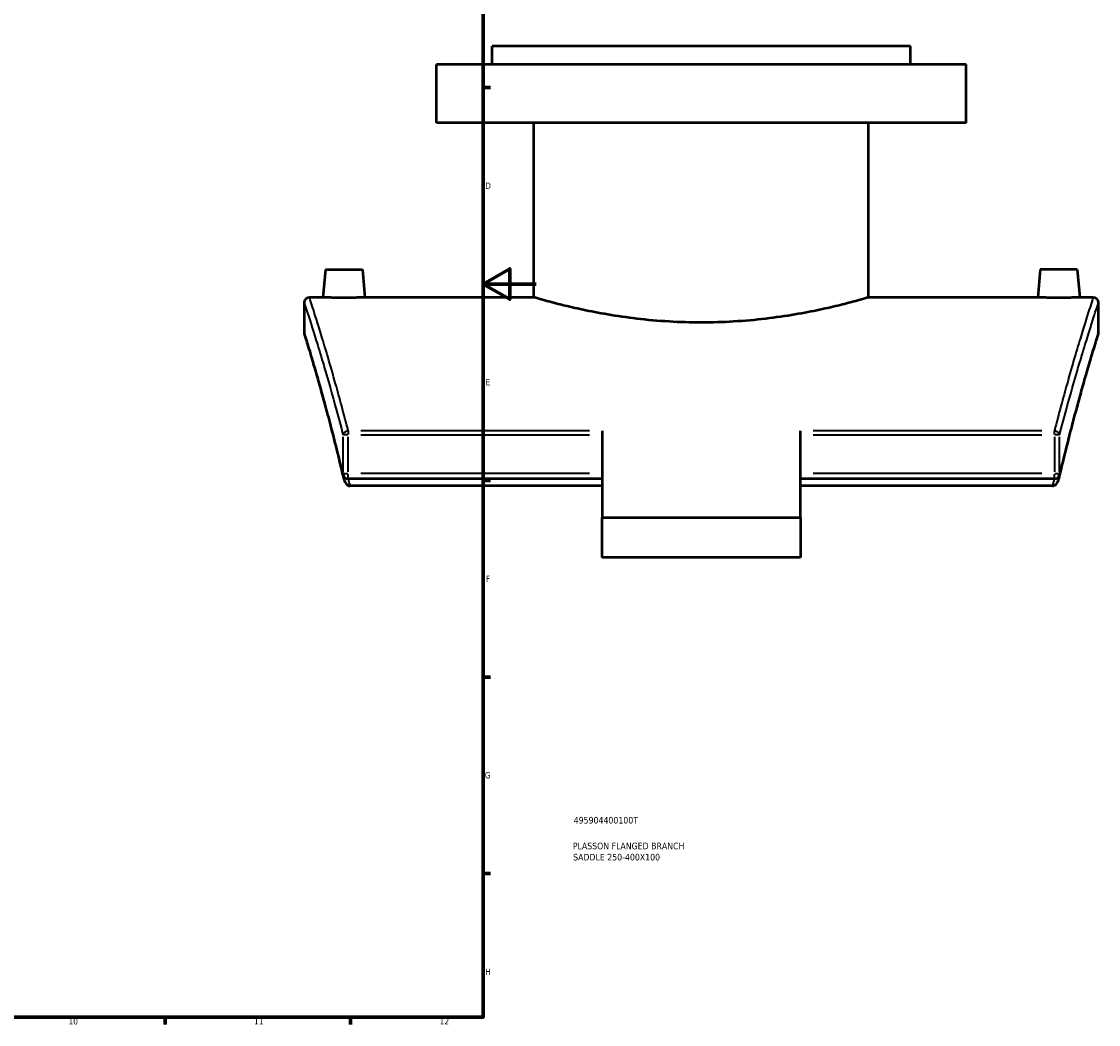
# Model space of a CAD drawing. Header units: millimetres. Extents: x -519 to 1053, y -190 to 828.
# Tile 6 of 9: x 647 to 1053, y 17 to 396. Entities that reach past the tile are written whole.
import ezdxf

# ---------------------------------------------------------------- set-up
doc = ezdxf.new("R2010")
doc.units = ezdxf.units.MM
for name, color, linetype, lineweight in [('Border (ANSI)', 7, 'Continuous', 70), ('Title (ISO)', 7, 'Continuous', 50), ('Visible (ANSI)', 7, 'Continuous', 50), ('Visible Narrow (ANSI)', 7, 'Continuous', 35)]:
    doc.layers.add(name, color=color, linetype=linetype, lineweight=lineweight)
doc.styles.add('Note Text (ANSI)', font='tahoma.ttf')
doc.styles.add('Note Text (ISO)', font='tahoma.ttf')

# ---------------------------------------------------------------- blocks, each defined once
blk = doc.blocks.new('Borders Default Border')
at = {"layer": 'Border (ANSI)'}
for p, q in [((821, 371.25), (823.8, 371.25)), ((821, 222.75), (823.8, 222.75)), ((821, 148.5), (823.8, 148.5)), ((821, 74.25), (823.8, 74.25)), ((700.83, 20), (700.83, 17.2)), ((770.92, 20), (770.92, 17.2))]:
    blk.add_line(p, q, dxfattribs=at)
at = {"layer": 'Border (ANSI)', "flags": 128}
for points in [[(20, 20), (20, 574), (821, 574), (821, 20), (20, 20)], [(841, 297), (821, 297), (831, 302.77), (831, 291.23), (821, 297)]]:
    blk.add_lwpolyline(points, dxfattribs=at)
at = {"layer": 'Border (ANSI)', "color": 5, "true_color": 0x0000ff, "char_height": 2.4, "attachment_point": 7, "style": 'Note Text (ANSI)'}
for s, insert in [('D', (821.72, 332.93)), ('E', (821.91, 258.68)), ('F', (821.98, 184.43)), ('G', (821.6, 110.13)), ('H', (821.73, 35.93)), ('10', (664.35, 17.15)), ('11', (734.43, 17.2)), ('12', (804.52, 17.2))]:
    blk.add_mtext(s, dxfattribs=dict(at, insert=insert))
blk = doc.blocks.new('Title Blocks ISO')
at = {"layer": 'Title (ISO)', "color": 232, "true_color": 0xca0064, "style": 'Note Text (ISO)'}
for tag, p in [('PART_NUMBER_001', (34.16, 73.14)), ('DESCRIPTION_001', (33.84, 63.4)), ('DESCRIPTION_002', (33.96, 59.18))]:
    blk.add_attdef(tag, p, '', height=2.5, dxfattribs=at)

msp = doc.modelspace()

# ---------------------------------------------------------------- linework, layer by layer
at = {"layer": 'Visible (ANSI)'}
for p, q in [((982.38, 386.94), (824.38, 386.94)), ((824.38, 379.94), (824.38, 386.94)), ((982.38, 379.94), (982.38, 386.94)), ((1003.38, 379.94), (803.38, 379.94)), ((803.38, 357.94), (803.38, 379.94)), ((1003.38, 357.94), (1003.38, 379.94)), ((1003.38, 357.94), (803.38, 357.94)), ((840.18, 291.94), (840.18, 357.94)), ((966.58, 291.94), (966.58, 357.94)), ((761.38, 302.54), (760.45, 291.94)), ((761.38, 302.54), (775.38, 302.54)), ((775.38, 302.54), (776.3, 291.94)), ((1031.38, 302.54), (1030.45, 291.94)), ((1045.38, 302.54), (1031.38, 302.54)), ((1045.38, 302.54), (1046.3, 291.94)), ((753.38, 289.94), (753.38, 278.94)), ((760.45, 291.94), (755.38, 291.94)), ((840.18, 291.94), (776.3, 291.94)), ((1030.45, 291.94), (966.58, 291.94)), ((1051.38, 291.94), (1046.3, 291.94)), ((1053.38, 278.94), (1053.38, 289.94)), ((865.88, 241.53), (865.88, 208.63)), ((940.88, 208.63), (940.88, 241.53)), ((865.88, 223.34), (769.99, 223.34)), ((865.88, 220.7), (770.73, 220.7)), ((1036.76, 223.34), (940.88, 223.34)), ((1036.02, 220.7), (940.88, 220.7)), ((940.88, 208.63), (865.88, 208.63)), ((865.88, 193.63), (865.88, 208.63)), ((940.88, 208.63), (940.88, 193.63)), ((940.88, 193.63), (865.88, 193.63))]:
    msp.add_line(p, q, dxfattribs=at)
for centre, start, end in [((755.38, 289.94), 90, 180), ((1051.38, 289.94), 0, 90), ((755.38, 278.94), 180, 197.2637), ((1051.38, 278.94), 342.7363, 0), ((769.99, 225.34), 193.1459, 270), ((1036.76, 225.34), 270, 346.8541)]:
    msp.add_arc(centre, 2, start, end, dxfattribs=at)
for points, knots in [([(768.38, 291.8), (767.38, 291.8), (766.32, 291.8), (764.36, 291.83), (763.47, 291.85), (762.06, 291.89), (761.46, 291.91), (760.65, 291.94), (760.45, 291.94), (760.45, 291.94)], [0, 0, 0, 0, 0.29894, 0.29894, 0.59788, 0.59788, 0.896709, 0.896709, 1.195539, 1.195539, 1.195539, 1.195539]), ([(776.3, 291.94), (776.3, 291.94), (776.11, 291.94), (775.3, 291.91), (774.69, 291.89), (773.28, 291.85), (772.39, 291.83), (770.44, 291.8), (769.37, 291.8), (768.38, 291.8)], [3.586617, 3.586617, 3.586617, 3.586617, 3.885446, 3.885446, 4.184276, 4.184276, 4.483216, 4.483216, 4.782156, 4.782156, 4.782156, 4.782156]), ([(903.38, 282.44), (899.38, 282.44), (895.26, 282.56), (887.08, 283.05), (883.01, 283.42), (875.24, 284.33), (871.51, 284.87), (864.64, 286.04), (861.48, 286.65), (855.9, 287.84), (853.27, 288.45), (848.64, 289.6), (846.63, 290.13), (843.4, 291.01), (842.17, 291.36), (840.56, 291.83), (840.18, 291.94), (840.18, 291.94)], [0, 0, 0, 0, 1.198168, 1.198168, 2.396335, 2.396335, 3.594503, 3.594503, 4.792671, 4.792671, 5.99051, 5.99051, 7.18835, 7.18835, 8.38619, 8.38619, 9.58403, 9.58403, 9.58403, 9.58403]), ([(966.58, 291.94), (966.58, 291.94), (966.19, 291.83), (964.58, 291.36), (963.35, 291.01), (960.12, 290.13), (958.11, 289.6), (953.48, 288.45), (950.86, 287.84), (945.27, 286.65), (942.12, 286.04), (935.24, 284.87), (931.52, 284.33), (923.74, 283.42), (919.68, 283.05), (911.49, 282.56), (907.37, 282.44), (903.38, 282.44)], [28.75209, 28.75209, 28.75209, 28.75209, 29.949929, 29.949929, 31.147769, 31.147769, 32.345609, 32.345609, 33.543449, 33.543449, 34.741617, 34.741617, 35.939784, 35.939784, 37.137952, 37.137952, 38.33612, 38.33612, 38.33612, 38.33612]), ([(1038.38, 291.8), (1037.38, 291.8), (1036.32, 291.8), (1034.36, 291.83), (1033.47, 291.85), (1032.06, 291.89), (1031.46, 291.91), (1030.65, 291.94), (1030.45, 291.94), (1030.45, 291.94)], [2.391078, 2.391078, 2.391078, 2.391078, 2.690018, 2.690018, 2.988958, 2.988958, 3.287787, 3.287787, 3.586617, 3.586617, 3.586617, 3.586617]), ([(1046.3, 291.94), (1046.3, 291.94), (1046.11, 291.94), (1045.3, 291.91), (1044.69, 291.89), (1043.28, 291.85), (1042.39, 291.83), (1040.44, 291.8), (1039.37, 291.8), (1038.38, 291.8)], [5.977695, 5.977695, 5.977695, 5.977695, 6.276524, 6.276524, 6.575354, 6.575354, 6.874294, 6.874294, 7.173234, 7.173234, 7.173234, 7.173234]), ([(768.04, 224.88), (767.25, 228.26), (766.47, 231.5), (764.94, 237.69), (764.18, 240.65), (762.72, 246.25), (762.01, 248.91), (760.65, 253.89), (760, 256.23), (758.77, 260.57), (758.2, 262.57), (757.13, 266.23), (756.64, 267.89), (755.76, 270.85), (755.37, 272.16), (754.68, 274.4), (754.4, 275.34), (753.93, 276.84), (753.76, 277.41), (753.53, 278.16), (753.47, 278.35), (753.47, 278.35)], [4.418431, 4.418431, 4.418431, 4.418431, 5.933417, 5.933417, 7.448403, 7.448403, 8.963389, 8.963389, 10.478375, 10.478375, 11.993361, 11.993361, 13.508347, 13.508347, 15.023332, 15.023332, 16.538318, 16.538318, 18.053304, 18.053304, 19.56829, 19.56829, 19.56829, 19.56829]), ([(1053.29, 278.35), (1053.29, 278.35), (1053.23, 278.16), (1052.99, 277.41), (1052.82, 276.84), (1052.36, 275.34), (1052.07, 274.4), (1051.39, 272.16), (1050.99, 270.85), (1050.11, 267.89), (1049.62, 266.23), (1048.55, 262.57), (1047.98, 260.57), (1046.75, 256.23), (1046.1, 253.89), (1044.74, 248.91), (1044.03, 246.25), (1042.57, 240.65), (1041.82, 237.69), (1040.28, 231.5), (1039.5, 228.26), (1038.71, 224.88)], [18.063381, 18.063381, 18.063381, 18.063381, 19.578367, 19.578367, 21.093353, 21.093353, 22.608339, 22.608339, 24.123325, 24.123325, 25.63831, 25.63831, 27.153296, 27.153296, 28.668282, 28.668282, 30.183268, 30.183268, 31.698254, 31.698254, 33.21324, 33.21324, 33.21324, 33.21324]), ([(769.99, 220.88), (769.85, 220.95), (769.72, 221.05), (769.4, 221.35), (769.21, 221.6), (768.81, 222.27), (768.58, 222.81), (768.35, 223.59), (768.3, 223.77), (768.26, 223.96)], [-0.5863653, -0.5863653, -0.5863653, -0.5863653, -0.5251729, -0.5251729, -0.4114344, -0.4114344, -0.2087667, -0.2087667, -0.1486504, -0.1486504, -0.1486504, -0.1486504]), ([(1038.5, 223.96), (1038.45, 223.77), (1038.4, 223.59), (1038.17, 222.81), (1037.95, 222.27), (1037.54, 221.6), (1037.36, 221.35), (1037.03, 221.05), (1036.9, 220.95), (1036.76, 220.88)], [-0.336419, -0.336419, -0.336419, -0.336419, -0.2902147, -0.2902147, -0.1344485, -0.1344485, -0.0470313, -0.0470313, 0, 0, 0, 0]), ([(769.99, 220.88), (770, 220.88), (770, 220.87), (770.12, 220.81), (770.24, 220.77), (770.49, 220.71), (770.61, 220.7), (770.73, 220.7)], [0.37044553, 0.37044553, 0.37044553, 0.37044553, 0.3728075, 0.3728075, 0.4153877, 0.4153877, 0.45603389, 0.45603389, 0.45603389, 0.45603389]), ([(1036.02, 220.7), (1036.22, 220.7), (1036.42, 220.74), (1036.66, 220.83), (1036.71, 220.85), (1036.76, 220.88)], [0, 0, 0, 0, 0.0595043, 0.0595043, 0.0771825, 0.0771825, 0.0771825, 0.0771825])]:
    msp.add_open_spline(points, degree=3, knots=knots, dxfattribs=at)
for points in [[(768.04, 224.88), (768.11, 224.58), (768.19, 224.27), (768.26, 223.96)], [(1038.5, 223.96), (1038.57, 224.27), (1038.64, 224.58), (1038.71, 224.88)]]:
    msp.add_open_spline(points, degree=3, dxfattribs=at)
at = {"layer": 'Visible Narrow (ANSI)'}
for p, q in [((769.85, 240), (768.07, 240)), ((769.99, 241.47), (769.99, 240.08)), ((861.08, 241.53), (774.78, 241.53)), ((774.78, 240), (861.08, 240)), ((1031.97, 241.53), (945.67, 241.53)), ((945.67, 240), (1031.97, 240)), ((1036.76, 240.08), (1036.76, 241.47)), ((1038.69, 240), (1036.9, 240)), ((768.03, 239.26), (768.03, 226.07)), ((769.99, 226.07), (769.99, 239.26)), ((1036.76, 239.26), (1036.76, 226.07)), ((1038.72, 226.07), (1038.72, 239.26)), ((768.07, 225.34), (769.85, 225.34)), ((769.99, 223.35), (769.99, 225.18)), ((861.08, 225.34), (774.78, 225.34)), ((1031.97, 225.34), (945.67, 225.34)), ((1036.76, 223.35), (1036.76, 225.18)), ((1036.9, 225.34), (1038.69, 225.34))]:
    msp.add_line(p, q, dxfattribs=at)
for centre, major_axis, ratio, start_param, end_param in [((769.99, 240), (-1.94, -0.5), 0.755281, 4.592677, 5.883918), ((1036.76, 240), (1.94, -0.5), 0.755281, 0.399267, 1.690508), ((769.99, 225.34), (-1.95, -0.45), 0.72558, 5.987345, 6.267615), ((1036.76, 225.34), (1.95, -0.45), 0.72558, 0.015571, 0.295841)]:
    msp.add_ellipse(centre, major_axis=major_axis, ratio=ratio, start_param=start_param, end_param=end_param, dxfattribs=at)
for points, knots in [([(753.38, 289.94), (753.38, 289.94), (753.78, 288.72), (755.34, 283.9), (756.5, 280.3), (759.45, 270.73), (761.27, 264.68), (764.78, 252.28), (766.38, 246.4), (768.03, 240)], [16.017702, 16.017702, 16.017702, 16.017702, 19.957956, 19.957956, 23.898204, 23.898204, 27.966807, 27.966807, 30.994679, 30.994679, 30.994679, 30.994679]), ([(769.99, 241.53), (768.34, 248), (766.75, 253.93), (763.25, 266.44), (761.43, 272.55), (758.49, 282.21), (757.33, 285.85), (755.78, 290.71), (755.38, 291.94), (755.38, 291.94)], [-30.994679, -30.994679, -30.994679, -30.994679, -27.966807, -27.966807, -23.898204, -23.898204, -19.957956, -19.957956, -16.017702, -16.017702, -16.017702, -16.017702]), ([(1051.38, 291.94), (1051.38, 291.94), (1051.38, 291.94), (1051.38, 291.94), (1051.38, 291.94), (1050.97, 290.71), (1049.42, 285.85), (1048.27, 282.21), (1045.32, 272.55), (1043.5, 266.44), (1040.01, 253.93), (1038.41, 247.99), (1036.76, 241.53)], [-19.667452, -19.667452, -19.667452, -19.667452, -19.667393, -19.667393, -19.667393, -15.727019, -15.727019, -11.78665, -11.78665, -7.717705, -7.717705, -4.690476, -4.690476, -4.690476, -4.690476]), ([(1038.72, 240), (1040.37, 246.4), (1041.97, 252.28), (1045.48, 264.68), (1047.3, 270.73), (1050.26, 280.3), (1051.41, 283.9), (1052.97, 288.72), (1053.38, 289.94), (1053.38, 289.94), (1053.38, 289.94), (1053.38, 289.94), (1053.38, 289.94)], [4.690476, 4.690476, 4.690476, 4.690476, 7.717705, 7.717705, 11.78665, 11.78665, 15.727019, 15.727019, 19.667393, 19.667393, 19.667393, 19.667452, 19.667452, 19.667452, 19.667452]), ([(768.03, 225.34), (766.06, 233.77), (764.12, 241.35), (760.53, 254.77), (758.89, 260.55), (756.21, 269.71), (755.16, 273.16), (753.74, 277.78), (753.38, 278.94), (753.38, 278.94)], [4.418431, 4.418431, 4.418431, 4.418431, 8.191075, 8.191075, 12.057949, 12.057949, 15.813117, 15.813117, 19.56829, 19.56829, 19.56829, 19.56829]), ([(1053.38, 278.94), (1053.38, 278.94), (1053.38, 278.94), (1053.38, 278.94), (1053.38, 278.94), (1053.01, 277.78), (1051.59, 273.16), (1050.54, 269.71), (1047.86, 260.55), (1046.22, 254.77), (1042.63, 241.35), (1040.69, 233.77), (1038.72, 225.34)], [18.063381, 18.063381, 18.063381, 18.063381, 18.063416, 18.063416, 18.063416, 21.818694, 21.818694, 25.573967, 25.573967, 29.441133, 29.441133, 33.21324, 33.21324, 33.21324, 33.21324])]:
    msp.add_open_spline(points, degree=3, knots=knots, dxfattribs=at)
for points in [[(770.73, 220.7), (770.52, 221.59), (770.32, 222.47), (770.11, 223.34)], [(1036.64, 223.34), (1036.43, 222.47), (1036.23, 221.59), (1036.02, 220.7)]]:
    msp.add_open_spline(points, degree=3, dxfattribs=at)

# ---------------------------------------------------------------- block references
msp.add_blockref('Borders Default Border', (0, 0))
msp.add_blockref('Title Blocks ISO', (821, 20)).add_auto_attribs({'PART_NUMBER_001': '495904400100T', 'DESCRIPTION_001': 'PLASSON FLANGED BRANCH', 'DESCRIPTION_002': 'SADDLE 250-400X100'})

doc.saveas('drawing.dxf')
